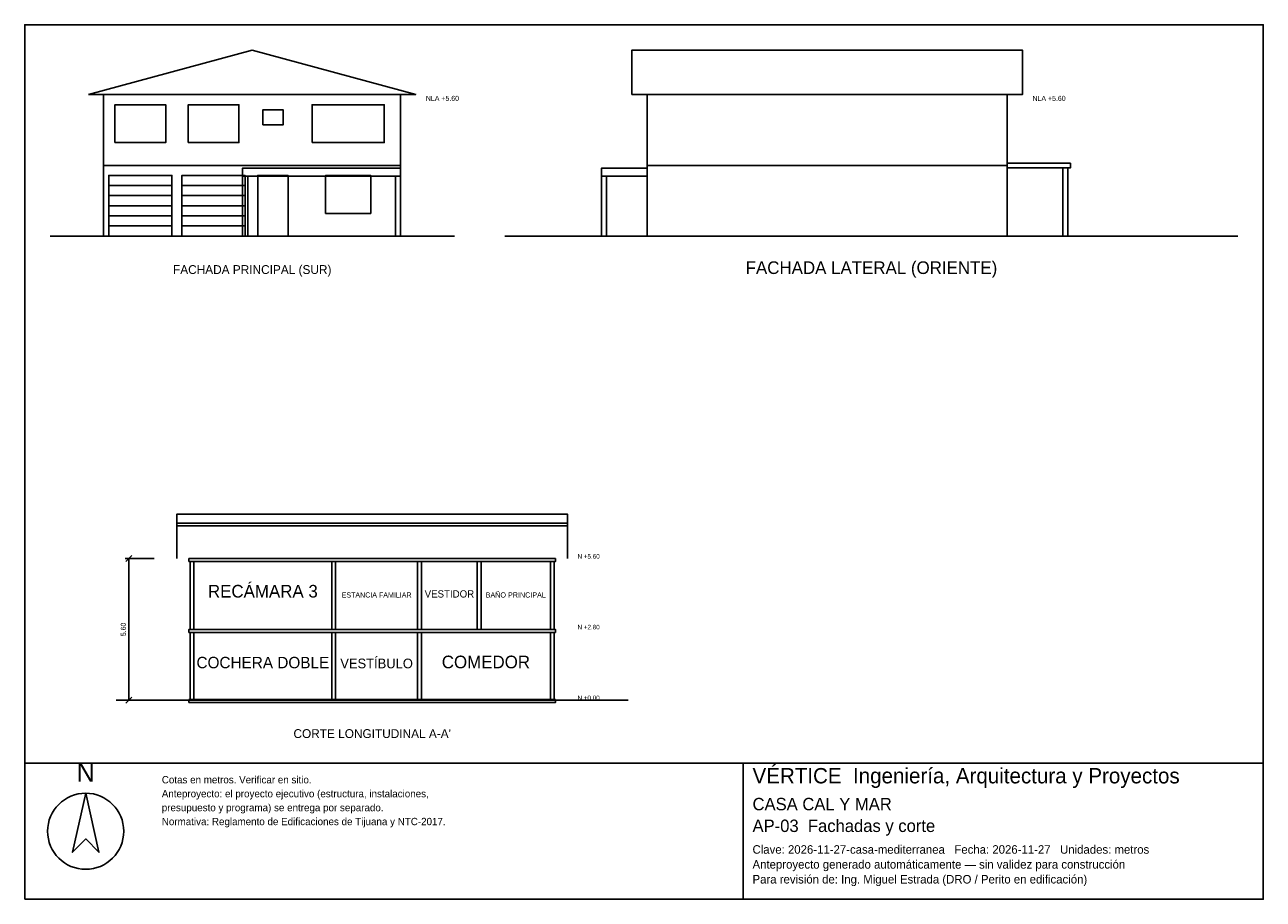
# Model space of a CAD drawing. Header units: metres. Extents: x -3 to 46, y -26.2 to 8.4.
import ezdxf
from ezdxf.enums import TextEntityAlignment as Align

# ---------------------------------------------------------------- set-up
doc = ezdxf.new("R2010")
doc.units = ezdxf.units.M
doc.header["$LTSCALE"] = 0.5
for name, color, linetype in [('A-CORTE', 7, 'CONTINUOUS'), ('A-FACHADA', 7, 'CONTINUOUS'), ('A-FACHADA-VIDRIO', 4, 'CONTINUOUS'), ('A-TEXTO', 3, 'CONTINUOUS'), ('COTAS', 8, 'CONTINUOUS'), ('LAMINA', 9, 'CONTINUOUS')]:
    doc.layers.add(name, color=color, linetype=linetype)
doc.styles.get("Standard").update_dxf_attribs({"font": 'txt', "width": 0.9})

msp = doc.modelspace()

# ---------------------------------------------------------------- linework, layer by layer
at = {"layer": 'A-CORTE'}
msp.add_line((0.62, -18.3625), (20.87, -18.3625), dxfattribs=at)
msp.add_lwpolyline([(3.02, -12.7625), (3.02, -11), (18.47, -11), (18.47, -12.7625)], dxfattribs=at)
for points in [[(3.02, -11.4658), (18.47, -11.4658), (18.47, -11.3658), (3.02, -11.3658)], [(3.495, -12.8825), (17.995, -12.8825), (17.995, -12.7625), (3.495, -12.7625)], [(3.545, -15.5625), (3.695, -15.5625), (3.695, -12.8825), (3.545, -12.8825)], [(9.145, -15.5625), (9.295, -15.5625), (9.295, -12.8825), (9.145, -12.8825)], [(12.545, -15.5625), (12.695, -15.5625), (12.695, -12.8825), (12.545, -12.8825)], [(14.905, -15.5625), (15.055, -15.5625), (15.055, -12.8825), (14.905, -12.8825)], [(17.795, -15.5625), (17.945, -15.5625), (17.945, -12.8825), (17.795, -12.8825)], [(3.495, -15.6825), (17.995, -15.6825), (17.995, -15.5625), (3.495, -15.5625)], [(3.545, -18.3625), (3.695, -18.3625), (3.695, -15.6825), (3.545, -15.6825)], [(9.145, -18.3625), (9.295, -18.3625), (9.295, -15.6825), (9.145, -15.6825)], [(12.545, -18.3625), (12.695, -18.3625), (12.695, -15.6825), (12.545, -15.6825)], [(17.795, -18.3625), (17.945, -18.3625), (17.945, -15.6825), (17.795, -15.6825)], [(3.495, -18.4625), (17.995, -18.4625), (17.995, -18.3425), (3.495, -18.3425)]]:
    msp.add_lwpolyline(points, close=True, dxfattribs=at)
at = {"layer": 'A-FACHADA'}
for p, q in [((0.12, 2.8), (11.87, 2.8)), ((21.62, 2.8), (35.87, 2.8)), ((0.32, 2), (2.82, 2)), ((3.22, 2), (5.72, 2)), ((0.32, 1.6), (2.82, 1.6)), ((3.22, 1.6), (5.72, 1.6)), ((0.32, 1.2), (2.82, 1.2)), ((3.22, 1.2), (5.72, 1.2)), ((0.32, 0.8), (2.82, 0.8)), ((3.22, 0.8), (5.72, 0.8)), ((-2, 0), (14, 0)), ((0.12, 0), (11.87, 0)), ((0.32, 0.4), (2.82, 0.4)), ((3.22, 0.4), (5.72, 0.4)), ((16, 0), (45, 0)), ((21.62, 0), (35.87, 0))]:
    msp.add_line(p, q, dxfattribs=at)
for points in [[(-0.48, 5.6), (5.995, 7.3625), (12.47, 5.6)], [(21.02, 5.6), (21.02, 7.3625), (36.47, 7.3625), (36.47, 5.6)], [(0.12, 0), (11.87, 0), (11.87, 5.6), (0.12, 5.6)], [(21.62, 0), (35.87, 0), (35.87, 5.6), (21.62, 5.6)], [(5.62, 2.37), (11.87, 2.37), (11.87, 2.69), (5.62, 2.69)], [(19.82, 2.37), (21.62, 2.37), (21.62, 2.69), (19.82, 2.69)], [(35.87, 2.7), (38.37, 2.7), (38.37, 2.88), (35.87, 2.88)], [(38.07, 0), (38.27, 0), (38.27, 2.7), (38.07, 2.7)], [(0.32, 0), (2.82, 0), (2.82, 2.4), (0.32, 2.4)], [(3.22, 0), (5.72, 0), (5.72, 2.4), (3.22, 2.4)], [(5.62, 0), (5.82, 0), (5.82, 2.37), (5.62, 2.37)], [(6.22, 0), (7.42, 0), (7.42, 2.4), (6.22, 2.4)], [(11.67, 0), (11.87, 0), (11.87, 2.37), (11.67, 2.37)], [(19.82, 0), (20.02, 0), (20.02, 2.37), (19.82, 2.37)]]:
    msp.add_lwpolyline(points, close=True, dxfattribs=at)
at = {"layer": 'A-FACHADA-VIDRIO'}
for points in [[(0.565, 3.7), (2.575, 3.7), (2.575, 5.2), (0.565, 5.2)], [(3.465, 3.7), (5.475, 3.7), (5.475, 5.2), (3.465, 5.2)], [(6.42, 4.4), (7.22, 4.4), (7.22, 5), (6.42, 5)], [(8.368, 3.7), (11.222, 3.7), (11.222, 5.2), (8.368, 5.2)], [(8.901, 0.9), (10.689, 0.9), (10.689, 2.4), (8.901, 2.4)]]:
    msp.add_lwpolyline(points, close=True, dxfattribs=at)
at = {"layer": 'COTAS'}
for p, q in [((1, -12.8825), (1.24, -12.6425)), ((2.12, -12.7625), (0.97, -12.7625)), ((1.12, -18.3625), (1.12, -12.7625)), ((2.12, -18.3625), (0.97, -18.3625)), ((1, -18.4825), (1.24, -18.2425))]:
    msp.add_line(p, q, dxfattribs=at)
at = {"layer": 'LAMINA'}
msp.add_line((25.42, -26.2414), (25.42, -20.8625), dxfattribs=at)
for points in [[(-3, -20.8625), (46, -20.8625), (46, 8.3625), (-3, 8.3625)], [(-3, -26.2414), (46, -26.2414), (46, -20.8625), (-3, -20.8625)], [(-0.5903, -22.0459), (-1.1174, -24.3803), (-0.5903, -23.8531), (-0.0631, -24.3803)]]:
    msp.add_lwpolyline(points, close=True, dxfattribs=at)
msp.add_circle((-0.5903, -23.5519), 1.5061, dxfattribs=at)

# ---------------------------------------------------------------- texts
at = {"layer": 'A-TEXTO'}
for s, height, p in [('FACHADA LATERAL (ORIENTE)', 0.5, (30.5, -1.5)), ('FACHADA PRINCIPAL (SUR)', 0.35, (6, -1.5)), ('RECÁMARA 3', 0.5, (6.42, -14.3025)), ('ESTANCIA FAMILIAR', 0.2026, (10.92, -14.3025)), ('VESTIDOR', 0.2865, (13.8015, -14.3025)), ('BAÑO PRINCIPAL', 0.2054, (16.426, -14.3025)), ('COCHERA DOBLE', 0.453, (6.42, -17.1025)), ('VESTÍBULO', 0.3827, (10.92, -17.1025)), ('COMEDOR', 0.5, (15.245, -17.1025)), ("CORTE LONGITUDINAL A-A'", 0.35, (10.745, -19.8625))]:
    msp.add_text(s, height=height, dxfattribs=at).set_placement(p, align=Align.CENTER)
at = {"layer": 'COTAS'}
for s, height, p in [('NLA +5.60', 0.2, (12.87, 5.35)), ('NLA +5.60', 0.2, (36.87, 5.35)), ('N +5.60', 0.18, (18.87, -12.7625)), ('N +2.80', 0.18, (18.87, -15.5625)), ('N +0.00', 0.18, (18.87, -18.3625))]:
    msp.add_text(s, height=height, dxfattribs=at).set_placement(p)
msp.add_text('5.60', height=0.2, rotation=90, dxfattribs=at).set_placement((1, -15.5625), align=Align.CENTER)
at = {"layer": 'LAMINA'}
msp.add_text('N', height=0.753, dxfattribs=at).set_placement((-0.5903, -21.594), align=Align.CENTER)
for s, height, p in [('VÉRTICE  Ingeniería, Arquitectura y Proyectos', 0.608, (25.7942, -21.6576)), ('Cotas en metros. Verificar en sitio.', 0.29, (2.4219, -21.6576)), ('Anteproyecto: el proyecto ejecutivo (estructura, instalaciones,', 0.29, (2.4219, -22.2086)), ('presupuesto y programa) se entrega por separado.', 0.29, (2.4219, -22.7596)), ('CASA CAL Y MAR', 0.4911, (25.7942, -22.7217)), ('Normativa: Reglamento de Edificaciones de Tijuana y NTC-2017.', 0.29, (2.4219, -23.3106)), ('AP-03  Fachadas y corte', 0.4911, (25.7942, -23.5812)), ('Clave: 2026-11-27-casa-mediterranea   Fecha: 2026-11-27   Unidades: metros', 0.3368, (25.7942, -24.4406)), ('Anteproyecto generado automáticamente — sin validez para construcción', 0.3368, (25.7942, -25.0299)), ('Para revisión de: Ing. Miguel Estrada (DRO / Perito en edificación)', 0.3368, (25.7942, -25.6193))]:
    msp.add_text(s, height=height, dxfattribs=at).set_placement(p)

doc.saveas('drawing.dxf')
